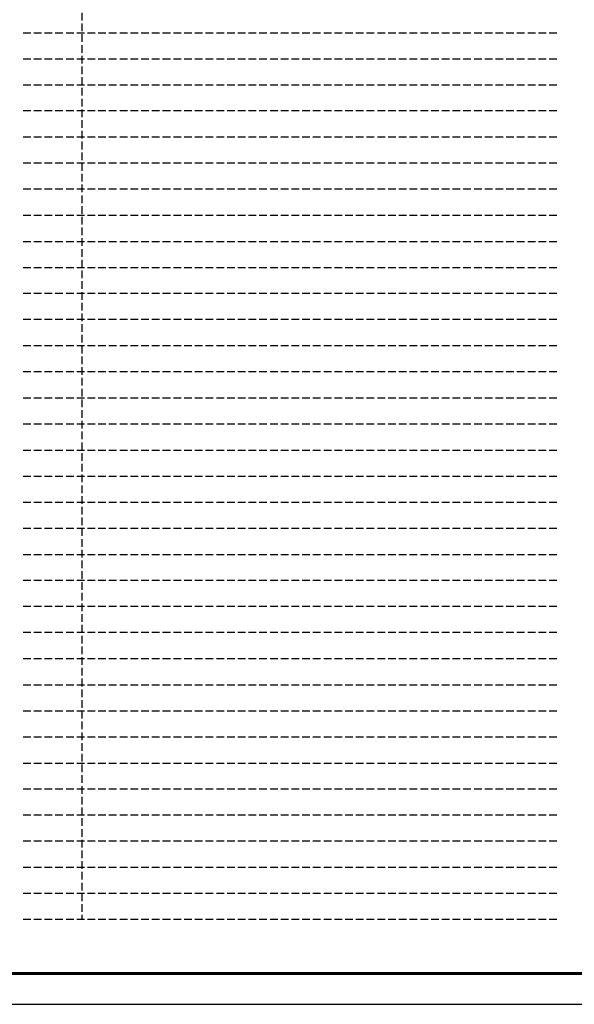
# Model space of a CAD drawing. Extents: x 1109697 to 1467097, y -139975 to 53891.
# Tile 195 of 256: x 1319027 to 1337108, y -139975 to -107888. Entities that reach past the tile are written whole.
import ezdxf

# ---------------------------------------------------------------- set-up
doc = ezdxf.new("R2010")
doc.units = 0
doc.header["$LTSCALE"] = 1000
doc.header["$MEASUREMENT"] = 0
doc.linetypes.add('DASH', pattern=[0.35, 0.25, -0.1])
doc.layers.add('0稿纸', color=2, linetype='DASH', plot=False)
doc.layers.add('PUB_TEXT', color=7, linetype='Continuous')
doc.layers.add('PUB_TITLE', color=4, linetype='Continuous')
doc.styles.get("Standard").update_dxf_attribs({"font": 'gbenor.shx', "bigfont": 'gbcbig.shx'})

msp = doc.modelspace()

# ---------------------------------------------------------------- linework, layer by layer
at = {"layer": '0稿纸'}
for p, q in [((1321054, -82813, 0), (1321054, -137213, 0)), ((1319138, -108313, 0), (1336538, -108313, 0)), ((1319138, -109163, 0), (1336538, -109163, 0)), ((1319138, -110013, 0), (1336538, -110013, 0)), ((1336538, -110863, 0), (1319138, -110863, 0)), ((1336538, -111713, 0), (1319138, -111713, 0)), ((1336538, -112563, 0), (1319138, -112563, 0)), ((1336538, -113413, 0), (1319138, -113413, 0)), ((1319138, -114263, 0), (1336538, -114263, 0)), ((1319138, -115113, 0), (1336538, -115113, 0)), ((1319138, -115963, 0), (1336538, -115963, 0)), ((1336538, -116813, 0), (1319138, -116813, 0)), ((1336538, -117663, 0), (1319138, -117663, 0)), ((1336538, -118513, 0), (1319138, -118513, 0)), ((1336538, -119363, 0), (1319138, -119363, 0)), ((1319138, -120213, 0), (1336538, -120213, 0)), ((1319138, -121063, 0), (1336538, -121063, 0)), ((1319138, -121913, 0), (1336538, -121913, 0)), ((1319138, -122763, 0), (1336538, -122763, 0)), ((1319138, -123613, 0), (1336538, -123613, 0)), ((1319138, -124463, 0), (1336538, -124463, 0)), ((1319138, -125313, 0), (1336538, -125313, 0)), ((1336538, -126163, 0), (1319138, -126163, 0)), ((1336538, -127013, 0), (1319138, -127013, 0)), ((1336538, -127863, 0), (1319138, -127863, 0)), ((1336538, -128713, 0), (1319138, -128713, 0)), ((1319138, -129563, 0), (1336538, -129563, 0)), ((1319138, -130413, 0), (1336538, -130413, 0)), ((1319138, -131263, 0), (1336538, -131263, 0)), ((1319138, -132113, 0), (1336538, -132113, 0)), ((1336538, -132963, 0), (1319138, -132963, 0)), ((1336538, -133813, 0), (1319138, -133813, 0)), ((1336538, -134663, 0), (1319138, -134663, 0)), ((1336538, -135513, 0), (1319138, -135513, 0)), ((1336538, -136363, 0), (1319138, -136363, 0)), ((1336538, -137213, 0), (1319138, -137213, 0))]:
    msp.add_line(p, q, dxfattribs=at)
at = {"layer": 'PUB_TITLE'}
msp.add_lwpolyline([(1277897, -139975), (1361997, -139975), (1361997, -80575), (1277897, -80575)], close=True, dxfattribs=at)
at = {"layer": 'PUB_TITLE', "const_width": 100}
msp.add_lwpolyline([(1280397, -138975), (1360997, -138975), (1360997, -81575), (1280397, -81575)], close=True, dxfattribs=at)

# ---------------------------------------------------------------- texts
at = {"layer": 'PUB_TEXT', "width": 0.8}
for s, p in [('）本项目屋顶的太阳能板水平投影面积以及太阳辐射反射系数不小于 0.4', (1303323, -110727, 0)), ('本项目在建筑的设计、施工建造两个阶段应用建筑信息模型（', (1305163, -115069, 0)), ('项目进行建筑碳排放计算分析，采取措施降低单位建筑面积碳排放强', (1305163, -116769, 0)), ('，绿色建筑评价按总分确定等级。', (1311320, -120963, 0)), ('本项目满足标准所有控制项的要求，且按照标准要求进行评价，总分大于', (1302740, -121869, 0)), ('绿色建筑二星级标准要求。本项目绿色建筑二星级设计标识各项指标评分合计如下：', (1302740, -122719, 0))]:
    msp.add_text(s, height=500, dxfattribs=at).set_placement(p)

doc.saveas('drawing.dxf')
